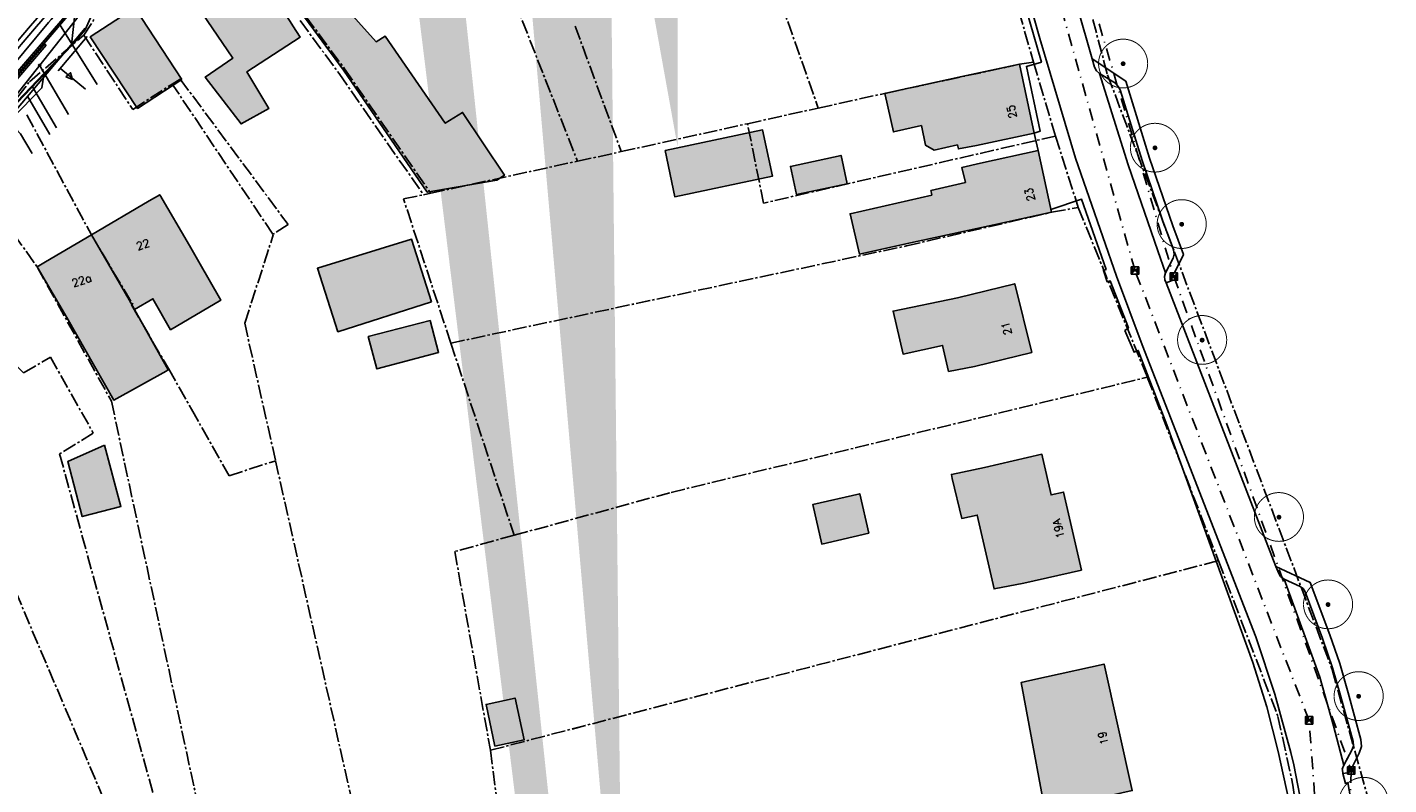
# Model space of a CAD drawing. Header units: metres. Extents: x 202952 to 203755, y 348959 to 349702.
# Tile 83 of 91: x 203488 to 203627, y 349407 to 349484. Entities that reach past the tile are written whole.
import ezdxf
from ezdxf.enums import TextEntityAlignment as Align

# ---------------------------------------------------------------- set-up
doc = ezdxf.new("R2010")
doc.units = ezdxf.units.M
doc.linetypes.add('1-200 CENTER', pattern=[4.28625, 2.8575, -0.47625, 0.47625, -0.47625])
doc.linetypes.add('1-200 DASHDOT', pattern=[2.54, 1.27, -0.635, 0, -0.635])
for name, color, linetype in [('PH-BEST-BEBOUWING', 1, 'Continuous'), ('PH-BEST-BEBOUWING-ARCERING', 254, 'Continuous'), ('PH-BEST-HUISNUMMER', 7, 'Continuous'), ('PH-BEST-INRIT', 8, 'Continuous'), ('PH-BEST-KADASTRALE-GRENS', 240, '1-200 CENTER'), ('PH-BEST-KL-DATA_KPN', 12, '1-200 TELEFONIE-KPN'), ('PH-BEST-KL-DATA_ZIGGO BV', 12, '1-200 ZIGGO'), ('PH-BEST-KL-GAS_LAGEDRUK_ENEXIS', 12, '1-200 GASLEIDING LAGE DRUK'), ('PH-BEST-KL-LAAGSPANNING-ENEXIS', 12, '1-200 LAAGSPANNING'), ('PH-BEST-KL-WATER-WML', 12, '1-200 WML'), ('PH-BEST-KL-WATER-WML-buiten gebruik', 11, '1-200 WML'), ('PH-BEST-PUT-HANDHAVEN', 84, 'Continuous'), ('PH-BEST-RIO-HANDHAVEN-DWA', 44, '1-200 DASHDOT'), ('PH-BEST-RIO-HANDHAVEN-RWA', 44, '1-200 DASHDOT'), ('PH-BEST-WEGDEEL', 254, 'Continuous'), ('PH-INM-BOOM-HANDHAVEN', 96, 'Continuous'), ('PH-INM-KANTVERHARDING', 253, 'Continuous'), ('PH-NIEUW-BAND-18-20', 115, 'Continuous')]:
    doc.layers.add(name, color=color, linetype=linetype)
doc.styles.add('NLCS-ISO', font='txt')
doc.styles.add('ROMANS', font='romans.shx')
doc.linetypes.add('1-200 GASLEIDING LAGE DRUK', pattern='A,1.5,-0.6,["GAS LD",ROMANS,S=0.24,R=0,X=-0.5,Y=-0.12],-1', length=3.1)
doc.linetypes.add('1-200 LAAGSPANNING', pattern='A,1.5,-0.6,["LS",ROMANS,S=0.24,R=0,X=-0.45,Y=-0.12],-0.05', length=2.15)
doc.linetypes.add('1-200 TELEFONIE-KPN', pattern='A,1.5,-0.6,["KPN",ROMANS,S=0.24,R=0,X=-0.5,Y=-0.12],-0.3', length=2.4)
doc.linetypes.add('1-200 WML', pattern='A,1.5,-0.6,["WML",ROMANS,S=0.24,R=0,X=-0.5,Y=-0.12],-0.3', length=2.4)
doc.linetypes.add('1-200 ZIGGO', pattern='A,1.5,-0.6,["ZIGGO",ROMANS,S=0.24,R=0,X=-0.5,Y=-0.12],-0.65', length=2.75)

# ---------------------------------------------------------------- blocks, each defined once
blk = doc.blocks.new('SKL-WTB_HULP_OVERIG-SO')
at = {"color": 0, "linetype": 'ByBlock', "lineweight": 18}
for points in [[(-0.14, 0.14), (0.14, -0.14)], [(0.14, 0.14), (-0.14, -0.14)]]:
    blk.add_lwpolyline(points, dxfattribs=at)
at = {"color": 0, "linetype": 'ByBlock', "lineweight": 18, "style": 'NLCS-ISO', "flags": 1}
for tag, p in [('TYPE', (1.5, 0)), ('LABEL', (1.5, -1.5)), ('OMSCHRIJVING', (1.5, -3))]:
    blk.add_attdef(tag, p, '', height=1, dxfattribs=at)
blk = doc.blocks.new('SKL-WTB_HULP_MOF-SO')
at = {"linetype": 'ByBlock', "lineweight": 18}
h = blk.add_hatch(color=0, dxfattribs=at)
h.dxf.hatch_style = 1
h.paths.add_polyline_path([(-0.5625, 0, 1), (0.5625, 0, 1)])
at = {"color": 0, "linetype": 'ByBlock', "lineweight": 18}
blk.add_circle((0, 0), 0.5625, dxfattribs=at)
at = {"color": 0, "linetype": 'ByBlock', "lineweight": 18, "style": 'NLCS-ISO', "flags": 1}
for tag, p in [('TYPE', (1.5, 0)), ('LABEL', (1.5, -1.5)), ('OMSCHRIJVING', (1.5, -3))]:
    blk.add_attdef(tag, p, '', height=1, dxfattribs=at)
blk = doc.blocks.new('*U12')
h = blk.add_hatch(color=256)
h.paths.add_polyline_path([(0, 0), (-0.375, 0.375), (-0.375, -0.375)])
h.paths.add_polyline_path([(0.375, 0.375), (0, 0), (0.375, -0.375)])
for p, q in [((-0.375, -0.375), (0.375, 0.375)), ((-0.375, 0.375), (0.375, -0.375))]:
    blk.add_line(p, q)
blk.add_lwpolyline([(-0.375, -0.375), (0.375, -0.375), (0.375, 0.375), (-0.375, 0.375)], close=True)
blk = doc.blocks.new('INRITSYMBOOL')
at = {"layer": 'PH-BEST-INRIT'}
blk.add_lwpolyline([(-0.32, 0.63), (0, 0), (0.31, 0.63)], close=True, dxfattribs=at)
blk = doc.blocks.new('*U26')
at = {"const_width": 0.1}
blk.add_lwpolyline([(-2.5, 0, 0.990403), (2.5, 0.03, 0.990403), (-2.5, 0.02)], format="xyb", dxfattribs=at)
at = {"linetype": 'Continuous', "const_width": 0.25}
blk.add_lwpolyline([(-0.12, 0, 1), (0.12, 0, 1)], format="xyb", close=True, dxfattribs=at)

msp = doc.modelspace()

# ---------------------------------------------------------------- hatches: boundary and pattern name
at = {"layer": 'PH-BEST-BEBOUWING-ARCERING'}
h = msp.add_hatch(color=256, dxfattribs=at)
h.paths.add_polyline_path([(203540.01, 349517.92), (203539.68, 349517.7), (203534.57, 349525.55), (203535.76, 349526.36), (203539.51, 349528.94), (203544.65, 349521.03), (203542.77, 349519.78)], flags=16)
h.paths.add_polyline_path([(203550.38, 349512.78), (203547.88, 349511.08), (203544.55, 349515.91), (203547.11, 349517.64)], flags=16)
edge = h.paths.add_edge_path()
edge.add_line((203553.26, 349471.41), (203554.56, 349471.68))
edge.add_line((203539.25, 349556.71), (203537.78, 349559.05))
edge.add_line((203537.78, 349559.05), (203535.11, 349557.19))
edge.add_line((203535.11, 349557.19), (203533.19, 349559.93))
edge.add_line((203548.95, 349380.32), (203554, 349380.88))
edge.add_line((203554, 349380.88), (203553.89, 349381.82))
edge.add_line((203553.89, 349381.82), (203554.56, 349381.89))
edge.add_line((203548.08, 349281.83), (203554.56, 349281.97))
edge.add_line((203525.03, 349559.93), (203526.64, 349557.9))
edge.add_line((203526.64, 349557.9), (203522.97, 349554.96))
edge.add_line((203522.97, 349554.96), (203519.03, 349559.93))
edge.add_line((203554.56, 349271.21), (203548.32, 349271.08))
edge.add_line((203548.32, 349271.08), (203548.08, 349281.83))
edge.add_line((203554.56, 349368), (203554.29, 349367.97))
edge.add_line((203554.29, 349367.97), (203554.07, 349369.97))
edge.add_line((203554.07, 349369.97), (203550.14, 349369.53))
edge.add_line((203550.14, 349369.53), (203548.95, 349380.32))
edge.add_line((203547.02, 349559.93), (203549.44, 349556.33))
edge.add_line((203549.44, 349556.33), (203545.05, 349553.37))
edge.add_line((203545.05, 349553.37), (203542.6, 349551.73))
edge.add_line((203542.6, 349551.73), (203540.94, 349554.19))
edge.add_line((203540.94, 349554.19), (203539.25, 349556.71))
edge.add_line((203554.56, 349529.82), (203553.64, 349531.44))
edge.add_line((203553.64, 349531.44), (203550.96, 349536.12))
edge.add_line((203550.96, 349536.12), (203554.56, 349538.18))
edge.add_line((203554.56, 349511.31), (203552.57, 349511.24))
edge.add_line((203552.57, 349511.24), (203552.28, 349518.93))
edge.add_line((203552.28, 349518.93), (203554.56, 349519.01))
edge.add_line((203554.56, 349466.76), (203554.25, 349466.7))
edge.add_line((203554.25, 349466.7), (203553.26, 349471.41))
for points in [[(203500.75, 349493.37), (203506.55, 349497.33), (203509.93, 349492.37), (203515.11, 349484.52), (203515.39, 349484.1), (203516.15, 349482.95), (203510.7, 349479.4), (203512.97, 349475.69), (203510.14, 349474.12), (203506.49, 349478.88), (203509.3, 349480.81), (203504.13, 349488.41)], [(203520.56, 349479.58), (203515.74, 349486.13), (203517.97, 349488.05), (203518.49, 349488.5), (203523.86, 349482.48), (203524.78, 349483.06), (203530.9, 349474.18), (203532.66, 349475.28), (203536.92, 349468.89), (203536.15, 349468.4), (203529.07, 349467.16)], [(203504.09, 349478.65), (203499.61, 349475.69), (203494.79, 349482.97), (203499.33, 349485.94)], [(203494.92, 349462.84), (203500.79, 349466.29), (203501.85, 349466.91), (203504.89, 349461.74), (203505.83, 349460.1), (203508.07, 349456.17), (203502.96, 349453.18), (203501.16, 349456.33), (203499.29, 349455.23), (203498.74, 349456.22)], [(203494.92, 349462.84), (203498.74, 349456.22), (203499.29, 349455.23), (203502.71, 349449.09), (203502.5, 349448.97), (203497.17, 349446.02), (203492.42, 349454.42), (203489.38, 349459.59), (203490.24, 349460.1)], [(203529.51, 349456.03), (203519.98, 349452.97), (203517.9, 349459.43), (203527.48, 349462.38)], [(203529.37, 349454.13), (203530.23, 349450.85), (203523.93, 349449.2), (203523.07, 349452.48)], [(203496.24, 349441.45), (203497.9, 349435.21), (203493.98, 349434.17), (203492.5, 349439.76)], [(203535.96, 349410.82), (203535.05, 349415.06), (203538.01, 349415.7), (203538.92, 349411.45)]]:
    msp.add_hatch(color=256, dxfattribs=at).paths.add_polyline_path(points)
h = msp.add_hatch(color=256, dxfattribs=at)
h.dxf.hatch_style = 1
h.paths.add_polyline_path([(203583.01, 349471.98), (203583.11, 349471.57), (203584.95, 349471.93), (203590.82, 349473.18), (203589.33, 349480.18), (203583.46, 349478.93), (203575.71, 349477.24), (203575.61, 349477.22), (203575.64, 349477.07), (203576.49, 349473.31), (203579.36, 349473.96), (203579.77, 349471.94), (203580.63, 349471.44)])
h = msp.add_hatch(color=256, dxfattribs=at)
h.dxf.hatch_style = 1
h.paths.add_polyline_path([(203553.26, 349471.41), (203554.25, 349466.7), (203564.18, 349468.79), (203563.18, 349473.5)])
h = msp.add_hatch(color=256, dxfattribs=at)
h.dxf.hatch_style = 1
h.paths.add_polyline_path([(203571.79, 349468.03), (203571.17, 349470.91), (203566.02, 349469.8), (203566.64, 349466.93)])
h = msp.add_hatch(color=256, dxfattribs=at)
h.dxf.hatch_style = 1
h.paths.add_polyline_path([(203591.22, 349471.4), (203585.36, 349470.13), (203583.46, 349469.7), (203583.82, 349468.16), (203580.3, 349467.34), (203580.36, 349467.08), (203580.41, 349466.86), (203572.09, 349464.97), (203573.03, 349460.88), (203577.74, 349461.93), (203586.72, 349463.86), (203592.58, 349465.13)])
h = msp.add_hatch(color=256, dxfattribs=at)
h.dxf.hatch_style = 1
h.paths.add_polyline_path([(203584.73, 349449.44), (203590.56, 349450.87), (203588.84, 349457.86), (203583.01, 349456.43), (203576.46, 349455.08), (203577.48, 349450.7), (203581.49, 349451.58), (203582.11, 349448.94)])
h = msp.add_hatch(color=256, dxfattribs=at)
h.dxf.hatch_style = 1
h.paths.add_polyline_path([(203589.76, 349427.4), (203595.61, 349428.73), (203593.81, 349436.67), (203592.54, 349436.38), (203591.67, 349440.22), (203591.6, 349440.51), (203585.75, 349439.18), (203582.39, 349438.46), (203582.48, 349438.05), (203583.44, 349433.98), (203585.02, 349434.32), (203586.73, 349426.81)])
h = msp.add_hatch(color=256, dxfattribs=at)
h.dxf.hatch_style = 1
h.paths.add_polyline_path([(203573.99, 349432.49), (203573.06, 349436.5), (203568.28, 349435.39), (203569.21, 349431.38)])
h = msp.add_hatch(color=256, dxfattribs=at)
h.dxf.hatch_style = 1
h.paths.add_polyline_path([(203590.38, 349417.48), (203589.5, 349417.3), (203592.64, 349400.34), (203598.5, 349401.64), (203597.62, 349405.59), (203600.79, 349406.29), (203597.93, 349419.17), (203592.07, 349417.87)])

# ---------------------------------------------------------------- linework, layer by layer
at = {"layer": 'PH-BEST-BEBOUWING'}
for points in [[(203500.75, 349493.37), (203506.55, 349497.33), (203509.93, 349492.37), (203515.11, 349484.52), (203515.39, 349484.1), (203516.15, 349482.95), (203510.7, 349479.4), (203512.97, 349475.69), (203510.14, 349474.12), (203506.49, 349478.88), (203509.3, 349480.81), (203504.13, 349488.41), (203500.75, 349493.37)], [(203520.56, 349479.58), (203515.74, 349486.13), (203517.97, 349488.05), (203518.49, 349488.5), (203523.86, 349482.48), (203524.78, 349483.06), (203530.9, 349474.18), (203532.66, 349475.28), (203536.92, 349468.89), (203536.15, 349468.4), (203529.07, 349467.16), (203520.56, 349479.58)], [(203504.09, 349478.65), (203499.61, 349475.69), (203494.79, 349482.97), (203499.33, 349485.94), (203504.09, 349478.65)], [(203494.92, 349462.84), (203500.79, 349466.29), (203501.85, 349466.91), (203504.89, 349461.74), (203505.83, 349460.1), (203508.07, 349456.17), (203502.96, 349453.18), (203501.16, 349456.33), (203499.29, 349455.23), (203498.74, 349456.22), (203494.92, 349462.84)], [(203494.92, 349462.84), (203498.74, 349456.22), (203499.29, 349455.23), (203502.71, 349449.09), (203502.5, 349448.97), (203497.17, 349446.02), (203492.42, 349454.42), (203489.38, 349459.59), (203490.24, 349460.1), (203494.92, 349462.84)], [(203529.51, 349456.03), (203519.98, 349452.97), (203517.9, 349459.43), (203527.48, 349462.38), (203529.51, 349456.03)], [(203529.37, 349454.13), (203530.23, 349450.85), (203523.93, 349449.2), (203523.07, 349452.48), (203529.37, 349454.13)], [(203496.24, 349441.45), (203497.9, 349435.21), (203493.98, 349434.17), (203492.5, 349439.76), (203496.24, 349441.45)], [(203535.96, 349410.82), (203535.05, 349415.06), (203538.01, 349415.7), (203538.92, 349411.45), (203535.96, 349410.82)]]:
    msp.add_lwpolyline(points, close=True, dxfattribs=at)
for points in [[(203584.95, 349471.93), (203590.82, 349473.18), (203589.33, 349480.18), (203583.46, 349478.93)], [(203583.46, 349478.93), (203575.71, 349477.24), (203575.61, 349477.22), (203575.64, 349477.07), (203576.49, 349473.31), (203579.36, 349473.96)], [(203553.26, 349471.41), (203554.25, 349466.7), (203564.18, 349468.79), (203563.18, 349473.5), (203553.26, 349471.41)], [(203583.01, 349471.98), (203580.63, 349471.44), (203579.77, 349471.94), (203579.36, 349473.96)], [(203583.01, 349471.98), (203583.11, 349471.57), (203584.95, 349471.93)], [(203553.26, 349471.41), (203554.56, 349471.68)], [(203554.56, 349466.76), (203554.25, 349466.7), (203553.26, 349471.41)], [(203571.79, 349468.03), (203571.17, 349470.91), (203566.02, 349469.8), (203566.64, 349466.93), (203571.79, 349468.03)], [(203591.22, 349471.4), (203585.36, 349470.13)], [(203586.72, 349463.86), (203592.58, 349465.13), (203591.22, 349471.4)], [(203585.36, 349470.13), (203583.46, 349469.7), (203583.82, 349468.16)], [(203583.82, 349468.16), (203580.3, 349467.34), (203580.36, 349467.08)], [(203580.41, 349466.86), (203572.09, 349464.97), (203573.03, 349460.88), (203577.74, 349461.93)], [(203580.41, 349466.86), (203580.36, 349467.08)], [(203577.74, 349461.93), (203586.72, 349463.86)], [(203584.73, 349449.44), (203590.56, 349450.87), (203588.84, 349457.86), (203583.01, 349456.43)], [(203583.01, 349456.43), (203576.46, 349455.08), (203577.48, 349450.7), (203581.49, 349451.58), (203582.11, 349448.94), (203584.73, 349449.44)], [(203589.76, 349427.4), (203595.61, 349428.73), (203593.81, 349436.67), (203592.54, 349436.38), (203591.67, 349440.22), (203591.6, 349440.51), (203585.75, 349439.18)], [(203585.75, 349439.18), (203582.39, 349438.46), (203582.48, 349438.05), (203583.44, 349433.98), (203585.02, 349434.32), (203586.73, 349426.81), (203589.76, 349427.4)], [(203573.99, 349432.49), (203573.06, 349436.5), (203568.28, 349435.39), (203569.21, 349431.38), (203573.99, 349432.49)], [(203592.64, 349400.34), (203598.5, 349401.64), (203597.62, 349405.59), (203600.79, 349406.29), (203597.93, 349419.17), (203592.07, 349417.87)], [(203592.07, 349417.87), (203590.38, 349417.48)], [(203590.38, 349417.48), (203589.5, 349417.3), (203592.64, 349400.34)]]:
    msp.add_lwpolyline(points, dxfattribs=at)
at = {"layer": 'PH-BEST-KADASTRALE-GRENS', "ltscale": 0.5}
for p, q in [((203564.31, 349488.57), (203568.85, 349475.73)), ((203488.6, 349478.41), (203494.13, 349483.15)), ((203544.12, 349484.06), (203548.81, 349471.3)), ((203590.73, 349480.4), (203592.99, 349472.88)), ((203487.38, 349476.84), (203488.6, 349478.41)), ((203503.23, 349478.01), (203503.13, 349478.17)), ((203513.37, 349462.89), (203503.23, 349478.01)), ((203561.65, 349474.14), (203568.85, 349475.73)), ((203548.81, 349471.3), (203561.65, 349474.14)), ((203563.28, 349466.06), (203561.65, 349474.14)), ((203548.81, 349471.3), (203554.56, 349472.57)), ((203592.99, 349472.88), (203563.28, 349466.06)), ((203592.99, 349472.88), (203595.29, 349465.62)), ((203544.35, 349470.32), (203548.81, 349471.3)), ((203529.42, 349467.07), (203544.35, 349470.32)), ((203528.68, 349466.91), (203529.42, 349467.07)), ((203595.29, 349465.62), (203602.32, 349448.35)), ((203510.5, 349453.85), (203513.41, 349462.83)), ((203513.41, 349462.83), (203513.37, 349462.89)), ((203510.5, 349453.85), (203513.64, 349439.84)), ((203531.47, 349451.82), (203537.91, 349432.27)), ((203602.32, 349448.35), (203609.55, 349429.68)), ((203505.08, 349445.09), (203508.91, 349438.33)), ((203508.91, 349438.33), (203513.56, 349439.82)), ((203513.56, 349439.82), (203513.64, 349439.84)), ((203513.64, 349439.84), (203521.98, 349402.68)), ((203535.5, 349410.4), (203609.55, 349429.68)), ((203535.5, 349410.4), (203554.56, 349415.36)), ((203535.5, 349410.4), (203536.08, 349405.9))]:
    msp.add_line(p, q, dxfattribs=at)
for points in [[(203582.15, 349552.02), (203586.03, 349534.56), (203589.5, 349510.95), (203594, 349495.1), (203598.28, 349479.1), (203621.13, 349418.6), (203625.38, 349403.37), (203625.59, 349369.98)], [(203516.02, 349509.91), (203537.17, 349488.63), (203544.35, 349470.32)], [(203583.27, 349508.62), (203586.94, 349493.86), (203590.73, 349480.4)], [(203494.13, 349483.15), (203500.75, 349493.37), (203505.66, 349499.53)], [(203516.14, 349484.63), (203520.11, 349479.23), (203528.68, 349466.91)], [(203516.73, 349485.05), (203520.66, 349479.73), (203529.42, 349467.07)], [(203494.13, 349483.15), (203499.11, 349475.6), (203503.13, 349478.17)], [(203568.85, 349475.73), (203575.61, 349477.22), (203589.33, 349480.18), (203590.73, 349480.4)], [(203503.13, 349478.17), (203503.94, 349478.68), (203514.92, 349463.88), (203513.37, 349462.89)], [(203488.35, 349475.03), (203494.9, 349462.83), (203499.11, 349455.78), (203498.98, 349455.7), (203502.74, 349449.22), (203505.08, 349445.09)], [(203482.04, 349469.89), (203489.38, 349459.59), (203496.94, 349445.91), (203506.93, 349399.23)], [(203531.47, 349451.82), (203526.66, 349466.48), (203528.68, 349466.91)], [(203531.47, 349451.82), (203577.81, 349461.71), (203592.58, 349465.13), (203595.29, 349465.62)], [(203475.49, 349461.75), (203483.35, 349453.51), (203484.17, 349452.71), (203488.01, 349448.78), (203490.73, 349450.4), (203495.1, 349442.66), (203491.67, 349440.54), (203503.28, 349398.39)], [(203469.9, 349456.69), (203474.37, 349450.85), (203485.33, 349432.79), (203484.71, 349432.42), (203499.51, 349397.53)], [(203531.47, 349451.82), (203554.56, 349456.75)], [(203537.91, 349432.27), (203553.87, 349436.63), (203602.32, 349448.35)], [(203537.91, 349432.27), (203553.87, 349436.63), (203554.56, 349436.8)], [(203537.91, 349432.27), (203531.87, 349430.62), (203535.5, 349410.4)], [(203609.55, 349429.68), (203615.61, 349413.84), (203617.14, 349406.85), (203618.21, 349398.28)]]:
    msp.add_lwpolyline(points, dxfattribs=at)
at = {"layer": 'PH-BEST-KL-DATA_KPN'}
for points in [[(203490.1, 349479.27), (203492.88, 349482.17), (203493.22, 349485.27), (203496.72, 349489.85), (203500, 349493.82), (203500.24, 349494.11), (203504.97, 349499.64), (203505.32, 349500), (203507.27, 349501.98)], [(203478.32, 349467.03), (203482.48, 349471.31), (203490.1, 349479.27)], [(203490.1, 349479.27), (203490.1, 349479.27), (203489.87, 349477.78), (203479.55, 349467.19), (203478.32, 349467.03)]]:
    msp.add_lwpolyline(points, dxfattribs=at)
at = {"layer": 'PH-BEST-KL-DATA_ZIGGO BV'}
for points in [[(203494.26, 349483.85), (203482.08, 349469.48)], [(203490.69, 349473.05), (203488.4, 349476.93)]]:
    msp.add_lwpolyline(points, dxfattribs=at)
at = {"layer": 'PH-BEST-KL-GAS_LAGEDRUK_ENEXIS'}
for points in [[(203462.99, 349450.99), (203465.24, 349453.13), (203467.93, 349455.69), (203469.7, 349457.87), (203479.27, 349467.48), (203482.54, 349471.23), (203492.93, 349482.08), (203494.26, 349483.68), (203496.89, 349489.6), (203500.47, 349493.78), (203505.08, 349499.48), (203509.4, 349503.86), (203515.38, 349509.62), (203519.85, 349514.15), (203524.74, 349518.98), (203529.07, 349522.98), (203543.86, 349533.15), (203550.51, 349536.9), (203556.55, 349541.5), (203559.99, 349543.96), (203568.23, 349549.3)], [(203488.9, 349477.88), (203491.34, 349473.73)]]:
    msp.add_lwpolyline(points, dxfattribs=at)
at = {"layer": 'PH-BEST-KL-LAAGSPANNING-ENEXIS'}
for points in [[(203559.01, 349542.56), (203550.26, 349537.34), (203545.78, 349534.56), (203544.03, 349533.57), (203542.16, 349532.86), (203540.04, 349532.11), (203538.08, 349531), (203537.9, 349530.88), (203535.9, 349529.51), (203533.94, 349528.08), (203529.86, 349524.84), (203525.97, 349521.39), (203524.29, 349519.77), (203522.66, 349518.11), (203521.02, 349516.36), (203519.42, 349514.56), (203515.17, 349509.84), (203509.54, 349503.72), (203506.07, 349500), (203505.31, 349499.15), (203500.47, 349493.78), (203479.48, 349467.27)], [(203489.64, 349480.1), (203492.59, 349475.07)], [(203485.75, 349475.19), (203487.7, 349473.12), (203488.88, 349471.12)]]:
    msp.add_lwpolyline(points, dxfattribs=at)
at = {"layer": 'PH-BEST-KL-WATER-WML'}
for points in [[(203485.54, 349478.48), (203490.55, 349484.45), (203490.81, 349484.75), (203494.49, 349489.13), (203498, 349493.3), (203498.1, 349493.38), (203498.22, 349493.51), (203498.58, 349493.94), (203501.97, 349498), (203502.55, 349498.62), (203503.14, 349499.25), (203503.95, 349499.88), (203506.45, 349503.04), (203507.26, 349504.06), (203508.24, 349505.3), (203512.01, 349509.38), (203515.37, 349513.01), (203515.77, 349513.38)], [(203491.65, 349484.25), (203495.49, 349478.14)]]:
    msp.add_lwpolyline(points, dxfattribs=at)
at = {"layer": 'PH-BEST-KL-WATER-WML-buiten gebruik'}
msp.add_lwpolyline([(203485.88, 349477.68), (203490.26, 349482.78), (203493.65, 349486.73), (203494.41, 349487.61), (203499.05, 349493.02), (203500.13, 349494.28), (203501.85, 349496.23), (203503.48, 349498.09), (203504.92, 349499.73), (203508.94, 349504.26), (203509.24, 349504.6), (203512.87, 349508.74), (203514.42, 349510.5), (203519.39, 349515.57), (203520.65, 349516.86)], dxfattribs=at)
at = {"layer": 'PH-BEST-RIO-HANDHAVEN-DWA'}
for p, q in [((203601.07, 349459.2), (203586.72, 349510.27)), ((203618.78, 349413.44), (203601.07, 349459.2)), ((203621.28, 349379.52), (203618.78, 349413.44))]:
    msp.add_line(p, q, dxfattribs=at)
at = {"layer": 'PH-BEST-RIO-HANDHAVEN-RWA'}
for p, q in [((203589.18, 349512.16), (203605.02, 349458.59)), ((203605.02, 349458.59), (203623.07, 349408.35)), ((203623.07, 349408.35), (203621.65, 349369.98))]:
    msp.add_line(p, q, dxfattribs=at)
at = {"layer": 'PH-BEST-WEGDEEL'}
for points in [[(203581.4, 349527.74), (203582.38, 349518.64), (203582.79, 349515.46), (203584.51, 349507.69), (203585.14, 349505.03), (203587.01, 349498.28), (203591.4, 349482.82)], [(203586.23, 349493.46), (203587.55, 349493.82), (203587.81, 349492.69), (203588, 349492.76), (203591.55, 349480.4), (203590.02, 349479.96), (203591.42, 349473.37), (203590.81, 349473.16), (203591.22, 349471.4)], [(203593.74, 349491.18), (203596.7, 349480.74)], [(203591.4, 349482.82), (203595.03, 349470.63), (203599.19, 349458.62)], [(203596.7, 349480.74), (203600.13, 349478.45), (203602.56, 349470.62), (203604.93, 349463.74), (203606, 349460.82), (203605.09, 349458.96), (203604.63, 349458.77), (203604.85, 349458.2), (203604.23, 349457.96)], [(203596.7, 349480.74), (203596.95, 349479.88)], [(203596.95, 349479.88), (203597.14, 349479.53), (203597.46, 349479.26)], [(203597.46, 349479.26), (203600.39, 349469.95), (203603.4, 349461.2), (203604.16, 349458.98)], [(203597.46, 349479.26), (203599.07, 349478.25)], [(203599.07, 349478.25), (203599.36, 349477.92), (203599.55, 349477.58)], [(203599.55, 349477.58), (203601.8, 349470.38), (203603.86, 349464.31), (203604.97, 349461.31)], [(203592.52, 349465.42), (203595.63, 349466.46), (203598.13, 349459.31), (203597.85, 349459.21), (203598.24, 349458.05), (203598.55, 349458.14), (203600.4, 349453.36), (203600.04, 349453.1), (203600.98, 349450.88), (203601.4, 349451.08), (203604.3, 349443.52), (203613.07, 349419.31)], [(203604.97, 349461.31), (203605.07, 349460.86), (203604.96, 349460.46)], [(203604.96, 349460.46), (203604.16, 349458.98)], [(203599.19, 349458.62), (203601.81, 349451.64), (203605.22, 349442.85), (203613.35, 349421.94)], [(203604.16, 349458.98), (203604.07, 349458.6), (203604.12, 349458.25)], [(203604.12, 349458.25), (203604.23, 349457.96)], [(203604.23, 349457.96), (203615.41, 349429.1)], [(203615.41, 349429.1), (203618.89, 349427.48), (203620.9, 349422.13), (203621.92, 349419.21), (203622.76, 349416.23)], [(203615.41, 349429.1), (203615.69, 349428.39)], [(203615.69, 349428.39), (203615.87, 349428.09), (203616.26, 349427.81)], [(203616.26, 349427.81), (203619.87, 349417.84), (203621.25, 349412.88), (203622.3, 349408.88)], [(203616.26, 349427.81), (203617.88, 349427.07)], [(203617.88, 349427.07), (203618.18, 349426.84), (203618.39, 349426.5)], [(203618.39, 349426.5), (203620.15, 349421.75), (203621.16, 349418.79), (203621.98, 349415.97), (203623.25, 349411.28)], [(203613.35, 349421.94), (203615.31, 349416.11), (203616.92, 349410.18)], [(203613.07, 349419.31), (203614.48, 349414.82), (203615.65, 349410.27)], [(203622.76, 349416.23), (203624.05, 349411.5)], [(203623.25, 349411.28), (203623.28, 349410.84), (203623.15, 349410.49)], [(203624.05, 349411.5), (203624.11, 349410.78), (203623.88, 349410.09)], [(203615.65, 349410.27), (203616.71, 349405.33), (203617.93, 349398.41), (203618.17, 349398.42), (203619.03, 349382.11)], [(203616.92, 349410.18), (203617.22, 349408.9), (203618.26, 349403.65), (203618.85, 349398.36), (203619.2, 349392.3), (203619.65, 349382.6)], [(203623.15, 349410.49), (203622.3, 349408.88)], [(203623.88, 349410.09), (203623.16, 349408.67)], [(203622.3, 349408.88), (203622.15, 349408.48), (203622.17, 349408.41)], [(203622.17, 349408.41), (203622.2, 349408.03)], [(203623.05, 349408.47), (203622.7, 349408.1), (203622.2, 349408.03)], [(203622.2, 349408.03), (203622.48, 349407.02), (203622.73, 349407.11)], [(203623.16, 349408.67), (203623.05, 349408.47)], [(203622.73, 349407.11), (203623.53, 349402.43), (203623.97, 349397.71)]]:
    msp.add_lwpolyline(points, dxfattribs=at)
at = {"layer": 'PH-INM-KANTVERHARDING'}
for points in [[(203427, 349431.96, 0.029006), (203435.73, 349435.7), (203437.43, 349436.5, 0.047479), (203454.49, 349447.07), (203456.05, 349448.27, 0.039107), (203467.13, 349458.94), (203473.96, 349466.8), (203480.92, 349474.97), (203488.72, 349484.11), (203491.69, 349487.57), (203496.8, 349493.53), (203501.85, 349499.45), (203508.03, 349506.68, -0.039138), (203524.49, 349523.23, -0.013499), (203529.8, 349527.52, -0.013681), (203535.41, 349531.57), (203540.69, 349535.11), (203545.59, 349538.35), (203552.82, 349543.16), (203559.13, 349547.35)], [(203484.04, 349478.17, -0.438846), (203484.77, 349478.24), (203485.69, 349477.48), (203489.51, 349481.93), (203493.21, 349486.24), (203492.31, 349487.05)]]:
    msp.add_lwpolyline(points, format="xyb", dxfattribs=at)
for points in [[(203484.47, 349478.36), (203489.1, 349483.79), (203492.06, 349487.25), (203492.13, 349487.32)], [(203485.71, 349477.2), (203489.66, 349481.8), (203493.49, 349486.25)]]:
    msp.add_lwpolyline(points, dxfattribs=at)
at = {"layer": 'PH-INM-KANTVERHARDING', "flags": 128}
for points in [[(203491.51, 349479.51), (203494.46, 349483.02)], [(203494.31, 349477.65), (203491.78, 349479.73)]]:
    msp.add_lwpolyline(points, dxfattribs=at)
at = {"layer": 'PH-NIEUW-BAND-18-20', "ltscale": 0.2}
for p, q in [((203485.92, 349477.29), (203490.16, 349482.26)), ((203485.94, 349477.01), (203490.31, 349482.13))]:
    msp.add_line(p, q, dxfattribs=at)
msp.add_lwpolyline([(203490.16, 349482.26), (203490.31, 349482.13)], dxfattribs=at)

# ---------------------------------------------------------------- block references
at = {"layer": 'PH-BEST-INRIT', "rotation": 41.01991214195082}
msp.add_blockref('INRITSYMBOOL', (203492.97, 349478.65), dxfattribs=at)
at = {"layer": 'PH-BEST-KL-DATA_KPN', "xscale": 0.2, "yscale": 0.2, "zscale": 0.2}
msp.add_blockref('SKL-WTB_HULP_OVERIG-SO', (203490.1, 349479.27), dxfattribs=at)
msp.add_blockref('SKL-WTB_HULP_OVERIG-SO', (203490.1, 349479.27), dxfattribs=at)
at = {"layer": 'PH-BEST-KL-GAS_LAGEDRUK_ENEXIS', "xscale": 0.2, "yscale": 0.2, "zscale": 0.2}
msp.add_blockref('SKL-WTB_HULP_OVERIG-SO', (203488.9, 349477.88), dxfattribs=at)
at = {"layer": 'PH-BEST-KL-LAAGSPANNING-ENEXIS', "xscale": 0.2, "yscale": 0.2, "zscale": 0.2}
msp.add_blockref('SKL-WTB_HULP_MOF-SO', (203489.64, 349480.1), dxfattribs=at)
at = {"layer": 'PH-BEST-PUT-HANDHAVEN'}
for p in [(203601.07, 349459.2), (203605.02, 349458.59), (203618.78, 349413.44), (203623.07, 349408.35)]:
    msp.add_blockref('*U12', p, dxfattribs=at)
at = {"layer": 'PH-INM-BOOM-HANDHAVEN'}
for p in [(203599.86, 349480.24), (203603.1, 349471.68), (203605.82, 349463.91), (203607.9, 349452.12), (203615.71, 349434.11), (203620.71, 349425.22), (203623.82, 349415.89), (203624.33, 349405.14)]:
    msp.add_blockref('*U26', p, dxfattribs=at)

# ---------------------------------------------------------------- texts
at = {"layer": 'PH-BEST-HUISNUMMER', "style": 'ROMANS'}
for s, p in [('25', (203589.09, 349474.79)), ('23', (203590.93, 349466.36)), ('21', (203588.57, 349452.75)), ('19A', (203593.92, 349432.07)), ('19', (203598.38, 349411.07))]:
    msp.add_text(s, height=0.8, rotation=104.2698, dxfattribs=at).set_placement(p)
for s, p in [('22', (203500.15, 349461.85)), ('22a', (203493.91, 349458.19))]:
    msp.add_text(s, height=0.8, rotation=17.9, dxfattribs=at).set_placement(p, align=Align.MIDDLE_CENTER)

doc.saveas('drawing.dxf')
